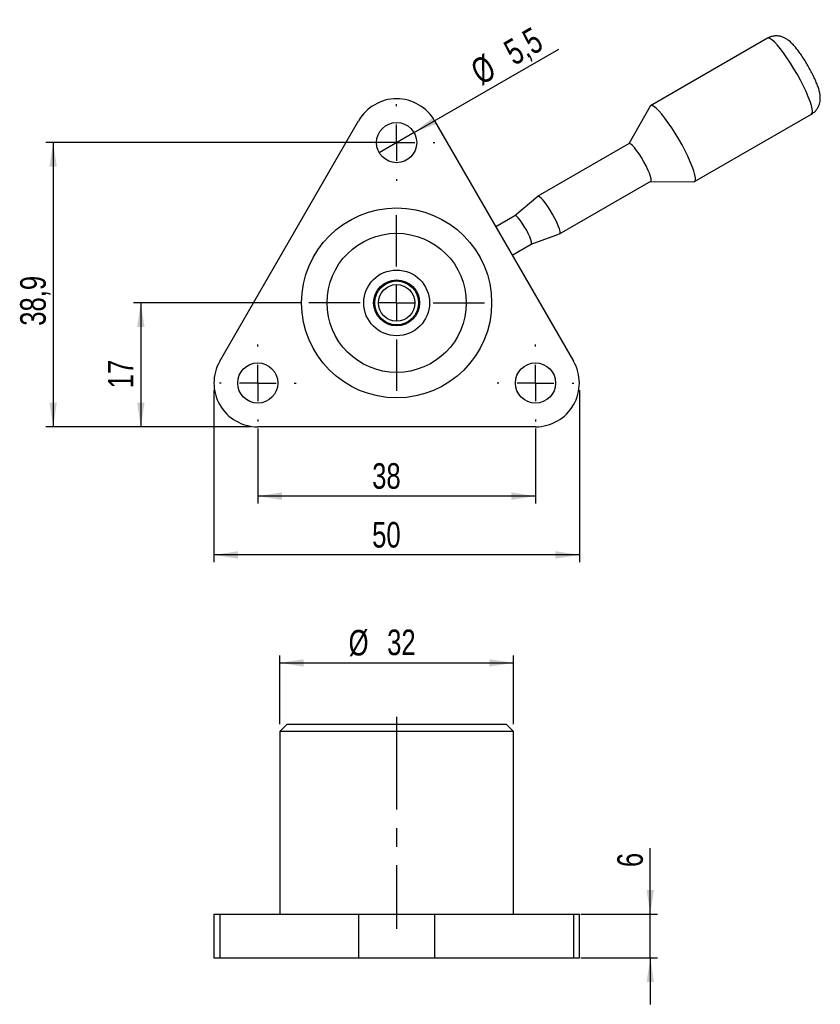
# Model space of a CAD drawing. Extents: x 39 to 346, y 42 to 276.
# Tile 5 of 5: x 237 to 346, y 141 to 276. Entities that reach past the tile are written whole.
import ezdxf

# ---------------------------------------------------------------- set-up
doc = ezdxf.new("R2010")
doc.units = 0
doc.linetypes.add('CENTERX2', pattern=[20.32, 12.7, -2.54, 2.54, -2.54])
doc.layers.get('0').update_dxf_attribs({"linetype": 'CONTINUOUS'})
doc.layers.add('FORMATO', color=179, linetype='CONTINUOUS')
doc.styles.add('SLDTEXTSTYLE0', font='TXT', dxfattribs={"width": 0.75})
doc.dimstyles.new('SLDDIMSTYLE0', dxfattribs={"dimtxt": 3.5, "dimasz": 3.302, "dimexe": 0, "dimexo": 0.0625, "dimgap": 0.875, "dimtad": 1, "dimdec": 3, "dimrnd": 1e-09, "dimzin": 12, "dimtxsty": 'SLDTEXTSTYLE0', "dimblk1": 'NONE', "dimsah": 1, "dimcen": 0, "dimazin": 3, "dimtfac": 1, "dimtdec": 3, "dimtmove": 0, "dimatfit": 3, "dimtolj": 1, "dimtzin": 12})
doc.dimstyles.new('SLDDIMSTYLE1', dxfattribs={"dimtxt": 3.5, "dimasz": 3.302, "dimexe": 0, "dimexo": 0.0625, "dimgap": 0.875, "dimtad": 1, "dimdec": 3, "dimrnd": 1e-09, "dimzin": 12, "dimtxsty": 'SLDTEXTSTYLE0', "dimsah": 1, "dimcen": 0.09, "dimazin": 3, "dimtfac": 1, "dimtdec": 3, "dimtofl": 0, "dimtmove": 0, "dimatfit": 3, "dimtolj": 1, "dimtzin": 12})
doc.dimstyles.new('SLDDIMSTYLE2', dxfattribs={"dimtxt": 3.5, "dimasz": 3.302, "dimexe": 0, "dimexo": 0.0625, "dimgap": 0.875, "dimtad": 1, "dimdec": 1, "dimrnd": 1e-09, "dimzin": 12, "dimtxsty": 'SLDTEXTSTYLE0', "dimsah": 1, "dimcen": 0.09, "dimazin": 3, "dimtfac": 1, "dimtdec": 1, "dimtofl": 0, "dimtmove": 0, "dimatfit": 3, "dimtolj": 1, "dimtzin": 12})
doc.dimstyles.new('SLDDIMSTYLE3', dxfattribs={"dimtxt": 3.5, "dimasz": 3.302, "dimexe": 0, "dimexo": 0.0625, "dimgap": 0.875, "dimtad": 1, "dimdec": 3, "dimrnd": 1e-09, "dimzin": 12, "dimtxsty": 'SLDTEXTSTYLE0', "dimsah": 1, "dimcen": 0.09, "dimazin": 3, "dimtfac": 1, "dimtdec": 3, "dimtmove": 0, "dimatfit": 3, "dimtolj": 1, "dimtzin": 12})

# ---------------------------------------------------------------- blocks, each defined once
blk = doc.blocks.new('_D')
at = {"layer": 'FORMATO'}
for q in [(310.62, 272.04), (286.04, 257.85)]:
    blk.add_line((290.8, 260.6), q, dxfattribs=at)
blk.add_solid([(290.8, 260.6), (293.92, 261.81), (293.41, 262.69)], dxfattribs=at)
at = {"layer": 'FORMATO', "char_height": 3.5, "attachment_point": 1, "rotation": 30, "style": 'SLDTEXTSTYLE0'}
for s, insert in [('5,5', (302.76, 272.74)), ('%%c', (298.21, 270.06))]:
    blk.add_mtext(s, dxfattribs=dict(at, insert=insert))
blk = doc.blocks.new('_NONE')
blk = doc.blocks.new('_D_1')
at = {"layer": 'FORMATO'}
for p, q in [((263.42, 225.32), (263.42, 201.78)), ((313.42, 225.32), (313.42, 201.78)), ((313.42, 202.78), (263.42, 202.78))]:
    blk.add_line(p, q, dxfattribs=at)
for points in [[(263.42, 202.78), (266.72, 202.27), (266.72, 203.29)], [(313.42, 202.78), (310.12, 203.29), (310.12, 202.27)]]:
    blk.add_solid(points, dxfattribs=at)
at = {"layer": 'FORMATO', "insert": (285.07, 207.29), "char_height": 3.5, "attachment_point": 1, "style": 'SLDTEXTSTYLE0'}
blk.add_mtext('50', dxfattribs=at)
blk = doc.blocks.new('_D_2')
at = {"layer": 'FORMATO'}
for p, q in [((269.42, 220.07), (269.42, 209.83)), ((307.42, 220.07), (307.42, 209.83)), ((307.42, 210.83), (269.42, 210.83))]:
    blk.add_line(p, q, dxfattribs=at)
for points in [[(269.42, 210.83), (272.72, 210.32), (272.72, 211.34)], [(307.42, 210.83), (304.12, 211.34), (304.12, 210.32)]]:
    blk.add_solid(points, dxfattribs=at)
at = {"layer": 'FORMATO', "insert": (285.07, 215.34), "char_height": 3.5, "attachment_point": 1, "style": 'SLDTEXTSTYLE0'}
blk.add_mtext('38', dxfattribs=at)
blk = doc.blocks.new('_D_3')
at = {"layer": 'FORMATO'}
for p, q in [((275.4, 237.29), (252.42, 237.29)), ((253.42, 237.29), (253.42, 220.32)), ((268.42, 220.32), (252.42, 220.32))]:
    blk.add_line(p, q, dxfattribs=at)
for points in [[(253.42, 237.29), (252.91, 233.98), (253.93, 233.98)], [(253.42, 220.32), (253.93, 223.62), (252.91, 223.62)]]:
    blk.add_solid(points, dxfattribs=at)
at = {"layer": 'FORMATO', "insert": (248.91, 225.58), "char_height": 3.5, "attachment_point": 1, "rotation": 90, "style": 'SLDTEXTSTYLE0'}
blk.add_mtext('17', dxfattribs=at)
blk = doc.blocks.new('_D_4')
at = {"layer": 'FORMATO'}
for p, q in [((287.42, 259.22), (240.42, 259.22)), ((241.42, 259.22), (241.42, 220.32)), ((268.42, 220.32), (240.42, 220.32))]:
    blk.add_line(p, q, dxfattribs=at)
for points in [[(241.42, 259.22), (240.91, 255.92), (241.93, 255.92)], [(241.42, 220.32), (241.93, 223.62), (240.91, 223.62)]]:
    blk.add_solid(points, dxfattribs=at)
at = {"layer": 'FORMATO', "insert": (236.91, 234.15), "char_height": 3.5, "attachment_point": 1, "rotation": 90, "style": 'SLDTEXTSTYLE0'}
blk.add_mtext('38,9', dxfattribs=at)
blk = doc.blocks.new('SW_CENTERMARKSYMBOL_0')
at = {"layer": 'FORMATO', "color": 0}
for p, q in [((0, 5), (0, 12.025)), ((0, 0), (0, 2.5)), ((-5, 0), (-12.025, 0)), ((0, 0), (-2.5, 0)), ((0, 0), (0, -2.5)), ((0, 0), (2.5, 0)), ((5, 0), (12.025, 0)), ((0, -5), (0, -12.025))]:
    blk.add_line(p, q, dxfattribs=at)
blk = doc.blocks.new('SW_CENTERMARKSYMBOL_1')
at = {"layer": 'FORMATO', "color": 0}
for p, q in [((0, 5), (0, 5.25)), ((0, 0), (0, 2.5)), ((-5, 0), (-5.25, 0)), ((0, 0), (-2.5, 0)), ((0, 0), (0, -2.5)), ((0, 0), (2.5, 0)), ((5, 0), (5.25, 0)), ((0, -5), (0, -5.25))]:
    blk.add_line(p, q, dxfattribs=at)
blk = doc.blocks.new('SW_CENTERMARKSYMBOL_2')
at = {"layer": 'FORMATO', "color": 0}
for p, q in [((0, 5), (0, 5.25)), ((0, 0), (0, 2.5)), ((-5, 0), (-5.25, 0)), ((0, 0), (-2.5, 0)), ((0, 0), (0, -2.5)), ((0, 0), (2.5, 0)), ((5, 0), (5.25, 0)), ((0, -5), (0, -5.25))]:
    blk.add_line(p, q, dxfattribs=at)
blk = doc.blocks.new('SW_CENTERMARKSYMBOL_3')
at = {"layer": 'FORMATO', "color": 0}
for p, q in [((0, 5), (0, 5.25)), ((0, 0), (0, 2.5)), ((-5, 0), (-5.25, 0)), ((0, 0), (-2.5, 0)), ((0, 0), (0, -2.5)), ((0, 0), (2.5, 0)), ((5, 0), (5.25, 0)), ((0, -5), (0, -5.25))]:
    blk.add_line(p, q, dxfattribs=at)
blk = doc.blocks.new('_D_10')
at = {"layer": 'FORMATO'}
for p, q in [((323.13, 153.6), (323.13, 162.63)), ((313.62, 153.6), (324.13, 153.6)), ((323.13, 147.6), (323.13, 153.6)), ((313.62, 147.6), (324.13, 147.6)), ((323.13, 147.6), (323.13, 141.25))]:
    blk.add_line(p, q, dxfattribs=at)
for points in [[(323.13, 153.6), (323.63, 156.91), (322.62, 156.91)], [(323.13, 147.6), (322.62, 144.3), (323.63, 144.3)]]:
    blk.add_solid(points, dxfattribs=at)
at = {"layer": 'FORMATO', "insert": (318.61, 160.04), "char_height": 3.5, "attachment_point": 1, "rotation": 90, "style": 'SLDTEXTSTYLE0'}
blk.add_mtext('6', dxfattribs=at)
blk = doc.blocks.new('_D_11')
at = {"layer": 'FORMATO'}
for p, q in [((272.42, 179.6), (272.42, 189)), ((304.42, 179.6), (304.42, 189)), ((272.42, 188), (304.42, 188))]:
    blk.add_line(p, q, dxfattribs=at)
for points in [[(272.42, 188), (275.72, 187.49), (275.72, 188.5)], [(304.42, 188), (301.12, 188.5), (301.12, 187.49)]]:
    blk.add_solid(points, dxfattribs=at)
at = {"layer": 'FORMATO', "char_height": 3.5, "attachment_point": 1, "style": 'SLDTEXTSTYLE0'}
for s, insert in [('%%c', (281.85, 192.51)), ('32', (287.12, 192.56))]:
    blk.add_mtext(s, dxfattribs=dict(at, insert=insert))

msp = doc.modelspace()

# ---------------------------------------------------------------- linework, layer by layer
at = {"color": 7, "linetype": 'CONTINUOUS'}
for p, q in [((339.181, 273.5199), (323.1784, 264.2808)), ((323.1021, 264.2008), (320.201, 259.0707)), ((329.1784, 253.8885), (345.181, 263.1276)), ((264.2242, 229.3155), (283.2242, 262.2244)), ((293.6166, 262.2244), (312.6166, 229.3155)), ((320.2238, 259.0839), (307.7468, 251.8803)), ((310.7234, 246.7247), (323.2004, 253.9283)), ((323.1776, 253.9151), (329.0709, 253.8625)), ((307.7336, 251.871), (304.5906, 249.219)), ((304.5958, 249.2221), (301.9916, 247.7185)), ((306.8406, 245.3219), (310.7088, 246.7179)), ((304.2416, 243.8214), (306.8458, 245.325)), ((307.4204, 220.3155), (269.4204, 220.3155)), ((273.4204, 179.6043), (272.4204, 178.6043)), ((273.4204, 179.6043), (303.4204, 179.6043)), ((304.4204, 178.6043), (303.4204, 179.6043)), ((272.4204, 178.6043), (272.4204, 153.6043)), ((304.4204, 178.6043), (272.4204, 178.6043)), ((304.4204, 153.6043), (304.4204, 178.6043)), ((263.4204, 153.6043), (263.4204, 147.6043)), ((263.4204, 153.6043), (264.2242, 153.6043)), ((264.2242, 153.6043), (264.2242, 147.6043)), ((264.2242, 153.6043), (283.2242, 153.6043)), ((283.2242, 153.6043), (283.2242, 147.6043)), ((283.2242, 153.6043), (293.6166, 153.6043)), ((293.6166, 153.6043), (293.6166, 147.6043)), ((293.6166, 153.6043), (312.6166, 153.6043)), ((312.6166, 153.6043), (312.6166, 147.6043)), ((312.6166, 153.6043), (313.4204, 153.6043)), ((313.4204, 147.6043), (313.4204, 153.6043)), ((263.4204, 147.6043), (264.2242, 147.6043)), ((264.2242, 147.6043), (283.2242, 147.6043)), ((283.2242, 147.6043), (293.6166, 147.6043)), ((293.6166, 147.6043), (312.6166, 147.6043)), ((312.6166, 147.6043), (313.4204, 147.6043))]:
    msp.add_line(p, q, dxfattribs=at)
at = {"color": 8, "linetype": 'CONTINUOUS', "flags": 128}
msp.add_lwpolyline([(345.181, 263.1276), (345.2756, 263.2461), (345.3137, 263.4919), (345.2784, 263.8509), (345.1705, 264.3148), (344.9926, 264.8727), (344.7487, 265.5114), (344.4447, 266.216), (344.0876, 266.9701), (343.6858, 267.7559), (343.2487, 268.555), (342.7866, 269.3486), (342.3103, 270.1183), (341.831, 270.8459), (341.3599, 271.5143), (340.908, 272.108), (340.486, 272.613), (340.1037, 273.0175), (339.7701, 273.3119), (339.4929, 273.4894), (339.2788, 273.5459), (339.181, 273.5199)], dxfattribs=at)
at = {"color": 7, "linetype": 'CONTINUOUS', "flags": 128}
for points in [[(329.3012, 254.1154), (329.3026, 254.4186), (329.2308, 254.8313), (329.0875, 255.3437), (328.876, 255.9437), (328.6012, 256.6174), (328.2697, 257.3489), (327.8891, 258.121), (327.4684, 258.9158), (327.0175, 259.7145), (326.547, 260.4985), (326.0678, 261.2493), (325.5911, 261.9494), (325.1283, 262.5824), (324.69, 263.1333), (324.2867, 263.5894), (323.9277, 263.9399), (323.6214, 264.1765), (323.3751, 264.2939), (323.1945, 264.2891), (323.1021, 264.2008)], [(323.2004, 253.9283), (323.2613, 254.0408), (323.2517, 254.2697), (323.1701, 254.6031), (323.0202, 255.0255), (322.8093, 255.5171), (322.547, 256.055), (322.2457, 256.6139), (321.9194, 257.1679), (321.5835, 257.6908), (321.2535, 258.1584), (320.945, 258.5487), (320.6724, 258.8435), (320.4484, 259.029), (320.2835, 259.0966), (320.2238, 259.0839)], [(329.0709, 253.8625), (329.0805, 253.8626), (329.2266, 253.9285), (329.3012, 254.1154)], [(310.7843, 246.8372), (310.7747, 247.0661), (310.693, 247.3995), (310.5432, 247.8219), (310.3323, 248.3135), (310.07, 248.8514), (309.7687, 249.4103), (309.4424, 249.9642), (309.1065, 250.4872), (308.7765, 250.9548), (308.468, 251.3451), (308.1954, 251.6399), (307.9714, 251.8254), (307.8065, 251.893), (307.7336, 251.871)], [(306.8458, 245.325), (306.8919, 245.41), (306.8783, 245.6183), (306.7921, 245.9305), (306.6385, 246.3272), (306.4272, 246.7833), (306.1716, 247.2702), (305.8876, 247.7573), (305.5932, 248.214), (305.3068, 248.6117), (305.0464, 248.9252), (304.8283, 249.135), (304.6664, 249.2278), (304.5958, 249.2221)], [(310.7088, 246.7179), (310.7215, 246.7237), (310.7843, 246.8372)]]:
    msp.add_lwpolyline(points, dxfattribs=at)
at = {"color": 7, "linetype": 'CONTINUOUS'}
for centre, radius in [((288.4204, 259.2244), 2.75), ((288.4204, 237.2851), 13), ((288.4204, 237.2851), 9.525), ((288.4204, 237.2851), 4.5), ((288.4204, 237.2851), 3.15), ((288.4204, 237.2851), 3), ((288.4204, 237.2851), 2.5), ((269.4204, 226.3155), 2.75), ((307.4204, 226.3155), 2.75)]:
    msp.add_circle(centre, radius, dxfattribs=at)
for centre, start, end in [((288.4204, 259.2244), 30, 150), ((269.4204, 226.3155), 150, 270), ((307.4204, 226.3155), 270, 30)]:
    msp.add_arc(centre, 6, start, end, dxfattribs=at)
msp.add_open_spline([(345.1759, 263.1424), (345.2806, 263.2021), (345.5347, 263.3471), (345.8484, 263.6789), (346.112, 264.0786), (346.2809, 264.4943), (346.3716, 264.907), (346.3975, 265.3117), (346.3703, 265.7206), (346.2871, 266.1839), (346.1376, 266.7111), (345.9183, 267.3092), (345.6479, 267.941), (345.3349, 268.595), (344.982, 269.2685), (344.6058, 269.9329), (344.2125, 270.5784), (343.8089, 271.1936), (343.3997, 271.7689), (342.9827, 272.3014), (342.5333, 272.8052), (342.1082, 273.1957), (341.6599, 273.4958), (341.2523, 273.6894), (340.7997, 273.8152), (340.3082, 273.8553), (339.8086, 273.7844), (339.4221, 273.6668), (339.2339, 273.5392), (339.1878, 273.5079)], degree=3, knots=[0, 0, 0, 0, 0.02201053, 0.05344675, 0.08278406, 0.11082055, 0.13828844, 0.16617773, 0.19624427, 0.23199939, 0.28080526, 0.32892852, 0.37373411, 0.42055132, 0.46586319, 0.51055491, 0.55514702, 0.59996781, 0.64548393, 0.69251349, 0.74288706, 0.80250417, 0.83572984, 0.86617364, 0.89656577, 0.92726831, 0.95837828, 0.98978884, 1, 1, 1, 1], dxfattribs=at)
at = {"layer": 'FORMATO', "linetype": 'CENTERX2'}
msp.add_line((288.4204, 180.6043), (288.4204, 151.6043), dxfattribs=at)

# ---------------------------------------------------------------- block references
at = {"layer": 'FORMATO'}
for name, p in [('SW_CENTERMARKSYMBOL_1', (288.4204, 259.2244)), ('SW_CENTERMARKSYMBOL_0', (288.4204, 237.2851)), ('SW_CENTERMARKSYMBOL_2', (269.4204, 226.3155)), ('SW_CENTERMARKSYMBOL_3', (307.4204, 226.3155))]:
    msp.add_blockref(name, p, dxfattribs=at)

# ---------------------------------------------------------------- dimensions: what is measured, and where the dimension line sits
dim = msp.add_diameter_dim_2p(p1=(286.0388, 257.8494), p2=(290.802, 260.5994), dimstyle='SLDDIMSTYLE0', dxfattribs=at)
dim.commit()
dim.dimension.update_dxf_attribs({"geometry": '_D', "text_midpoint": (305.7077, 269.2053), "dimtype": 163})
for base, p1, p2, dimstyle, picture, middle in [((241.4204, 220.3155), (288.4204, 259.2244), (269.4204, 220.3155), 'SLDDIMSTYLE2', '_D_4', (241.4204, 238.6709)), ((253.4204, 220.3155), (276.3954, 237.2851), (269.4204, 220.3155), 'SLDDIMSTYLE2', '_D_3', (253.4204, 228.1649)), ((323.1263, 153.6043), (312.6166, 147.6043), (312.6166, 153.6043), 'SLDDIMSTYLE3', '_D_10', (323.1263, 161.3374))]:
    dim = msp.add_linear_dim(base=base, p1=p1, p2=p2, angle=90, dimstyle=dimstyle, dxfattribs=at)
    dim.commit()
    dim.dimension.update_dxf_attribs({"geometry": picture, "text_midpoint": middle, "dimtype": 160})
for base, p1, p2, picture, middle in [((263.4204, 202.7774), (313.4204, 226.3155), (263.4204, 226.3155), '_D_1', (287.6529, 202.7774)), ((269.4204, 210.8282), (307.4204, 221.0655), (269.4204, 221.0655), '_D_2', (287.6529, 210.8282))]:
    dim = msp.add_linear_dim(base=base, p1=p1, p2=p2, dimstyle='SLDDIMSTYLE1', dxfattribs=at)
    dim.commit()
    dim.dimension.update_dxf_attribs({"geometry": picture, "text_midpoint": middle, "dimtype": 160})
dim = msp.add_linear_dim(base=(304.4204, 187.997), p1=(272.4204, 178.6043), p2=(304.4204, 178.6043), text='%%c<>', dimstyle='SLDDIMSTYLE1', dxfattribs=at)
dim.commit()
dim.dimension.update_dxf_attribs({"geometry": '_D_11', "text_midpoint": (287.0716, 187.997), "dimtype": 160})

doc.saveas('drawing.dxf')
